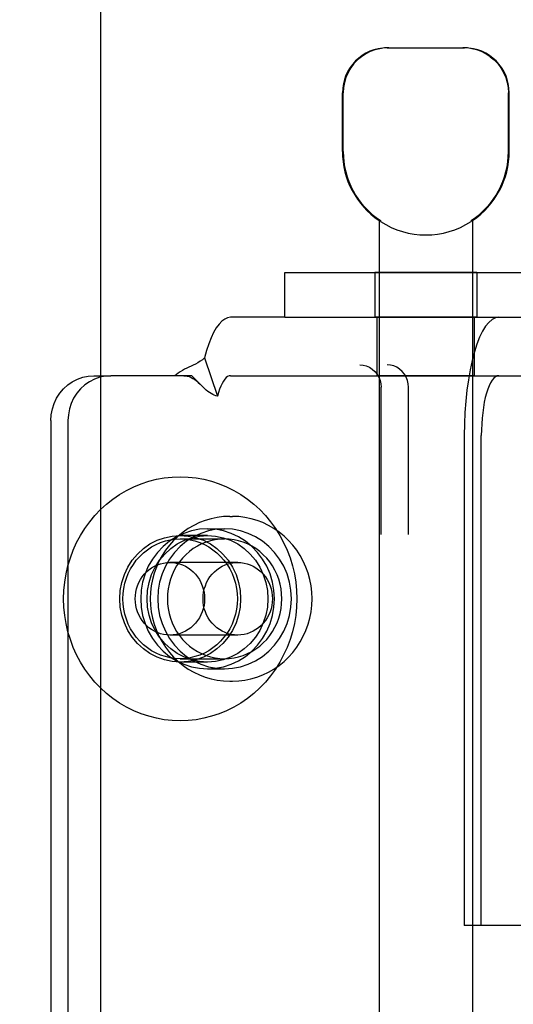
# Model space of a CAD drawing. Header units: inches. Extents: x 0 to 227, y 0 to 147.
# Tile 15 of 34: x 69.226 to 69.886, y 80.701 to 82.016. Entities that reach past the tile are written whole.
import ezdxf

# ---------------------------------------------------------------- set-up
doc = ezdxf.new("R2010")
doc.units = ezdxf.units.IN
doc.header["$LTSCALE"] = 12.466667
doc.header["$MEASUREMENT"] = 0
doc.linetypes.add('HIDDEN', pattern=[0.2, 0.1, -0.1])
doc.layers.get('0').update_dxf_attribs({"linetype": 'CONTINUOUS'})
for name, color, linetype in [('02___PRT_ALL_AXES', 7, 'CONTINUOUS'), ('DEFAULT_2', 8, 'HIDDEN'), ('DIMENSIONS', 7, 'CONTINUOUS')]:
    doc.layers.add(name, color=color, linetype=linetype)
doc.styles.get("Standard").update_dxf_attribs({"font": 'arial.ttf'})
doc.dimstyles.new('DIMSTYLE_1', dxfattribs={"dimtxt": 1, "dimasz": 1.333333, "dimexe": 0.09, "dimexo": 0.07, "dimgap": 0.0375, "dimtad": 0, "dimtih": 1, "dimtoh": 1, "dimzin": 4, "dimdsep": 46, "dimtxsty": 'Standard', "dimblk": '_FILLED', "dimblk1": '_FILLED', "dimblk2": '_FILLED', "dimcen": 0.09, "dimazin": 1, "dimtfac": 1, "dimtdec": 3, "dimtofl": 0, "dimtmove": 0, "dimatfit": 3, "dimldrblk": '_FILLED', "dimfxl": 0, "dimtolj": 1, "dimtzin": 4, "dimarcsym": 0})

# ---------------------------------------------------------------- blocks, each defined once
blk = doc.blocks.new('_FILLED')
at = {"color": 0, "linetype": 'ByBlock'}
blk.add_solid([(0, 0), (-1, 0.2), (-1, -0.2)], dxfattribs=at)
blk = doc.blocks.new('*D17')
at = {"layer": 'DIMENSIONS', "color": 2, "linetype": 'Continuous'}
for p, q in [((65.7085, 85.7112), (63.1893, 85.7112)), ((69.3335, 85.7112), (72.0001, 85.7112))]:
    blk.add_line(p, q, dxfattribs=at)
at = {"layer": 'DIMENSIONS', "color": 2, "linetype": 'Continuous', "xscale": 1.3333333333, "yscale": 1.3333333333, "zscale": 1.3333333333}
blk.add_blockref('_FILLED', (65.7085, 85.7112), dxfattribs=at)
at = {"layer": 'DIMENSIONS', "color": 2, "linetype": 'Continuous', "xscale": 1.3333333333, "yscale": 1.3333333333, "zscale": 1.3333333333, "rotation": 180}
blk.add_blockref('_FILLED', (69.3335, 85.7112), dxfattribs=at)
at = {"layer": 'DIMENSIONS', "color": 2, "linetype": 'Continuous', "insert": (62.6893, 86.2112), "char_height": 1, "width": 2.717472, "attachment_point": 3, "line_spacing_factor": 0.9}
blk.add_mtext('3.63', dxfattribs=at)

msp = doc.modelspace()

# ---------------------------------------------------------------- linework, layer by layer
at = {"color": 3, "linetype": 'Continuous'}
msp.add_line((69.3335, 109.4495), (69.3335, 51.1575), dxfattribs=at)
at = {"layer": '02___PRT_ALL_AXES', "color": 8, "linetype": 'HIDDEN'}
for p, q in [((69.6572, 81.84), (69.6572, 81.9185)), ((69.8802, 81.84), (69.8802, 81.9185)), ((69.7062, 81.7477), (69.7062, 78.2785)), ((69.708, 81.7477), (69.7062, 81.7477)), ((69.708, 81.7477), (69.708, 81.7465)), ((69.8294, 81.7477), (69.8294, 81.7465)), ((69.8312, 81.7477), (69.8294, 81.7477)), ((69.8312, 81.7477), (69.8312, 78.2785)), ((69.7007, 81.6785), (69.7007, 81.6185)), ((69.8367, 81.6785), (69.7007, 81.6785)), ((69.8367, 81.6785), (69.8367, 81.6185)), ((69.8367, 81.6185), (69.7007, 81.6185)), ((69.7037, 81.5405), (69.7037, 81.6185)), ((69.8337, 81.5405), (69.8337, 81.6185)), ((69.8337, 81.5405), (69.7037, 81.5405)), ((69.5065, 81.3525), (69.5103, 81.3525)), ((69.4768, 81.336), (69.4996, 81.336)), ((69.4768, 81.327), (69.4402, 81.327)), ((69.4768, 81.158), (69.4402, 81.158)), ((69.4768, 81.149), (69.4996, 81.149)), ((69.5065, 81.1325), (69.5103, 81.1325))]:
    msp.add_line(p, q, dxfattribs=at)
for points in [[(69.4768, 81.336), (69.4659, 81.3353), (69.4554, 81.3333), (69.4451, 81.3299), (69.4352, 81.3253), (69.426, 81.3195), (69.4175, 81.3125), (69.4099, 81.3045), (69.4032, 81.2956), (69.3976, 81.286), (69.3932, 81.2757), (69.39, 81.2649), (69.388, 81.2538), (69.3874, 81.2425), (69.388, 81.2313), (69.39, 81.2201), (69.3932, 81.2094), (69.3976, 81.1991), (69.4032, 81.1894), (69.4099, 81.1805), (69.4175, 81.1725), (69.426, 81.1656), (69.4352, 81.1597), (69.4451, 81.1551), (69.4554, 81.1517), (69.4659, 81.1497), (69.4768, 81.149)], [(69.4996, 81.336), (69.4887, 81.3353), (69.4782, 81.3333), (69.4679, 81.3299), (69.458, 81.3253), (69.4488, 81.3195), (69.4403, 81.3125), (69.4327, 81.3045), (69.426, 81.2956), (69.4204, 81.286), (69.416, 81.2757), (69.4128, 81.2649), (69.4108, 81.2538), (69.4102, 81.2425), (69.4108, 81.2313), (69.4128, 81.2201), (69.416, 81.2094), (69.4204, 81.1991), (69.426, 81.1894), (69.4327, 81.1805), (69.4403, 81.1725), (69.4488, 81.1656), (69.458, 81.1597), (69.4679, 81.1551), (69.4782, 81.1517), (69.4887, 81.1497), (69.4996, 81.149)], [(69.4768, 81.149), (69.4876, 81.1497), (69.4982, 81.1517), (69.5085, 81.1551), (69.5183, 81.1597), (69.5276, 81.1656), (69.5361, 81.1725), (69.5437, 81.1805), (69.5504, 81.1894), (69.556, 81.1991), (69.5604, 81.2094), (69.5636, 81.2201), (69.5655, 81.2313), (69.5662, 81.2425), (69.5655, 81.2538), (69.5636, 81.2649), (69.5604, 81.2757), (69.556, 81.286), (69.5504, 81.2956), (69.5437, 81.3045), (69.5361, 81.3125), (69.5276, 81.3195), (69.5183, 81.3253), (69.5085, 81.3299), (69.4982, 81.3333), (69.4876, 81.3353), (69.4768, 81.336)], [(69.4996, 81.149), (69.5104, 81.1497), (69.521, 81.1517), (69.5313, 81.1551), (69.5411, 81.1597), (69.5504, 81.1656), (69.5589, 81.1725), (69.5665, 81.1805), (69.5732, 81.1894), (69.5788, 81.1991), (69.5832, 81.2094), (69.5864, 81.2201), (69.5884, 81.2313), (69.589, 81.2425), (69.5884, 81.2538), (69.5864, 81.2649), (69.5832, 81.2757), (69.5788, 81.286), (69.5732, 81.2956), (69.5665, 81.3045), (69.5589, 81.3125), (69.5504, 81.3195), (69.5411, 81.3253), (69.5313, 81.3299), (69.521, 81.3333), (69.5104, 81.3353), (69.4996, 81.336)], [(69.4402, 81.158), (69.4296, 81.1588), (69.4193, 81.1609), (69.4093, 81.1645), (69.3998, 81.1693), (69.3911, 81.1755), (69.3831, 81.1828), (69.3761, 81.1911), (69.3703, 81.2003), (69.3656, 81.2102), (69.3622, 81.2207), (69.3601, 81.2315), (69.3594, 81.2425), (69.3601, 81.2536), (69.3622, 81.2644), (69.3656, 81.2749), (69.3703, 81.2848), (69.3761, 81.294), (69.3831, 81.3023), (69.3911, 81.3096), (69.3998, 81.3157), (69.4093, 81.3206), (69.4193, 81.3241), (69.4296, 81.3263), (69.4402, 81.327)], [(69.4768, 81.158), (69.4662, 81.1588), (69.4559, 81.1609), (69.4459, 81.1645), (69.4364, 81.1693), (69.4276, 81.1755), (69.4196, 81.1828), (69.4127, 81.1911), (69.4068, 81.2003), (69.4021, 81.2102), (69.3987, 81.2207), (69.3967, 81.2315), (69.396, 81.2425), (69.3967, 81.2536), (69.3987, 81.2644), (69.4021, 81.2749), (69.4068, 81.2848), (69.4127, 81.294), (69.4196, 81.3023), (69.4276, 81.3096), (69.4364, 81.3157), (69.4459, 81.3206), (69.4559, 81.3241), (69.4662, 81.3263), (69.4768, 81.327)], [(69.4996, 81.3225), (69.4933, 81.3222), (69.487, 81.3214), (69.4808, 81.3201), (69.4748, 81.3182), (69.4689, 81.3158), (69.4632, 81.3129), (69.4577, 81.3095), (69.4526, 81.3057), (69.4478, 81.3014), (69.4433, 81.2967), (69.4392, 81.2917), (69.4355, 81.2863), (69.4323, 81.2806), (69.4295, 81.2747), (69.4272, 81.2685), (69.4254, 81.2622), (69.4241, 81.2557), (69.4234, 81.2492), (69.4231, 81.2425)], [(69.4402, 81.327), (69.4509, 81.3263), (69.4612, 81.3241), (69.4712, 81.3206), (69.4806, 81.3157), (69.4894, 81.3096), (69.4974, 81.3023), (69.5043, 81.294), (69.5102, 81.2848), (69.5149, 81.2749), (69.5183, 81.2644), (69.5203, 81.2536), (69.521, 81.2425), (69.5203, 81.2315), (69.5183, 81.2207), (69.5149, 81.2102), (69.5102, 81.2003), (69.5043, 81.1911), (69.4974, 81.1828), (69.4894, 81.1755), (69.4806, 81.1693), (69.4712, 81.1645), (69.4612, 81.1609), (69.4509, 81.1588), (69.4402, 81.158)], [(69.4768, 81.327), (69.4874, 81.3263), (69.4977, 81.3241), (69.5077, 81.3206), (69.5172, 81.3157), (69.526, 81.3096), (69.5339, 81.3023), (69.5409, 81.294), (69.5468, 81.2848), (69.5514, 81.2749), (69.5548, 81.2644), (69.5569, 81.2536), (69.5576, 81.2425), (69.5569, 81.2315), (69.5548, 81.2207), (69.5514, 81.2102), (69.5468, 81.2003), (69.5409, 81.1911), (69.5339, 81.1828), (69.526, 81.1755), (69.5172, 81.1693), (69.5077, 81.1645), (69.4977, 81.1609), (69.4874, 81.1588), (69.4768, 81.158)], [(69.5761, 81.2425), (69.5758, 81.2492), (69.5751, 81.2557), (69.5738, 81.2622), (69.572, 81.2685), (69.5697, 81.2747), (69.5669, 81.2806), (69.5636, 81.2863), (69.56, 81.2917), (69.5559, 81.2967), (69.5514, 81.3014), (69.5466, 81.3057), (69.5414, 81.3095), (69.536, 81.3129), (69.5303, 81.3158), (69.5244, 81.3182), (69.5184, 81.3201), (69.5122, 81.3214), (69.5059, 81.3222), (69.4996, 81.3225)], [(69.4231, 81.2425), (69.4234, 81.2359), (69.4241, 81.2294), (69.4254, 81.2229), (69.4272, 81.2165), (69.4295, 81.2104), (69.4323, 81.2044), (69.4355, 81.1988), (69.4392, 81.1934), (69.4433, 81.1883), (69.4478, 81.1837), (69.4526, 81.1794), (69.4577, 81.1755), (69.4632, 81.1722), (69.4689, 81.1693), (69.4748, 81.1669), (69.4808, 81.165), (69.487, 81.1636), (69.4933, 81.1628), (69.4996, 81.1625)], [(69.4996, 81.1625), (69.5059, 81.1628), (69.5122, 81.1636), (69.5184, 81.165), (69.5244, 81.1669), (69.5303, 81.1693), (69.536, 81.1722), (69.5414, 81.1755), (69.5466, 81.1794), (69.5514, 81.1837), (69.5559, 81.1883), (69.56, 81.1934), (69.5636, 81.1988), (69.5669, 81.2044), (69.5697, 81.2104), (69.572, 81.2165), (69.5738, 81.2229), (69.5751, 81.2294), (69.5758, 81.2359), (69.5761, 81.2425)]]:
    msp.add_lwpolyline(points, dxfattribs=at)
for radius, start, end in [(0.1115, 180, 235.907), (0.1105, 180, 236.6915), (0.1105, 303.3085, 360), (0.1115, 304.093, 360), (0.1115, 237.033, 302.967)]:
    msp.add_arc((69.7687, 81.84), radius, start, end, dxfattribs=at)
at = {"layer": 'DEFAULT_2', "color": 8, "linetype": 'HIDDEN'}
for p, q in [((69.7172, 81.9785), (69.8202, 81.9785)), ((69.6582, 81.84), (69.6582, 81.9185)), ((69.8792, 81.84), (69.8792, 81.9185)), ((69.58, 81.6185), (69.58, 81.6785)), ((69.58, 81.6785), (69.99, 81.6785)), ((69.58, 81.6185), (69.5077, 81.6185)), ((69.58, 81.6185), (69.99, 81.6185)), ((67.9409, 81.555), (69.7168, 81.555)), ((69.4728, 81.5643), (69.49, 81.5131)), ((69.3247, 81.5405), (69.3475, 81.5405)), ((69.4559, 81.5405), (69.3475, 81.5405)), ((69.4664, 81.5296), (69.4598, 81.5365)), ((69.467, 81.529), (69.4664, 81.5296)), ((69.5077, 81.5405), (69.9717, 81.5405)), ((69.709, 78.835), (69.709, 81.525)), ((69.7455, 78.835), (69.7455, 81.525)), ((69.2674, 81.4805), (69.2674, 78.8805)), ((69.2902, 81.4805), (69.2902, 78.8805)), ((69.8201, 81.4605), (69.8201, 80.806)), ((69.8429, 80.806), (69.8429, 81.4605)), ((69.4402, 81.3225), (69.4996, 81.3225)), ((69.5171, 81.291), (69.4265, 81.291)), ((69.5171, 81.194), (69.4265, 81.194)), ((69.4402, 81.1625), (69.4996, 81.1625)), ((69.8429, 80.806), (69.8201, 80.806)), ((70.0103, 80.806), (69.8429, 80.806))]:
    msp.add_line(p, q, dxfattribs=at)
for points in [[(69.7194, 81.9785), (69.7133, 81.9783), (69.707, 81.9773), (69.7006, 81.9757), (69.6943, 81.9734), (69.6883, 81.9703), (69.6825, 81.9665), (69.6773, 81.9622), (69.6725, 81.9573), (69.6683, 81.9517), (69.6647, 81.9456), (69.6619, 81.939), (69.6598, 81.9322), (69.6586, 81.9254), (69.6582, 81.9185)], [(69.8549, 81.9665), (69.8491, 81.9703), (69.8431, 81.9734), (69.8368, 81.9757), (69.8304, 81.9773), (69.8242, 81.9783), (69.818, 81.9785)], [(69.8549, 81.9665), (69.8601, 81.9622), (69.8649, 81.9573), (69.8691, 81.9517), (69.8727, 81.9456), (69.8755, 81.939), (69.8776, 81.9322), (69.8788, 81.9254), (69.8792, 81.9185)], [(69.5077, 81.6185), (69.5037, 81.6179), (69.4998, 81.6162), (69.496, 81.6134), (69.4922, 81.6094), (69.4885, 81.6043), (69.485, 81.5982), (69.4817, 81.5911), (69.4785, 81.583), (69.4756, 81.5741), (69.4728, 81.5643)], [(69.8663, 81.6185), (69.8617, 81.6177), (69.8573, 81.6155), (69.8529, 81.6117), (69.8486, 81.6065), (69.8445, 81.5999), (69.8406, 81.5919), (69.837, 81.5827), (69.8336, 81.5722), (69.8306, 81.5608), (69.8279, 81.5483), (69.8256, 81.535), (69.8236, 81.521), (69.8221, 81.5064), (69.821, 81.4913), (69.8203, 81.4761), (69.8201, 81.4605)], [(69.4728, 81.5643), (69.4699, 81.5619), (69.4669, 81.5597), (69.4638, 81.5578), (69.4608, 81.5561), (69.4578, 81.5546), (69.4548, 81.5531), (69.4519, 81.5518), (69.4491, 81.5504), (69.4462, 81.549), (69.4432, 81.5474), (69.4404, 81.5458), (69.4377, 81.544), (69.4352, 81.5423), (69.4331, 81.5405)], [(69.6803, 81.555), (69.6848, 81.5546), (69.6891, 81.5536), (69.6933, 81.5517), (69.6971, 81.5493), (69.7006, 81.5462), (69.7035, 81.5427), (69.7058, 81.5386), (69.7076, 81.5343), (69.7086, 81.5298), (69.709, 81.525)], [(69.7455, 81.525), (69.7451, 81.5298), (69.7441, 81.5343), (69.7424, 81.5386), (69.74, 81.5427), (69.7371, 81.5462), (69.7337, 81.5493), (69.7298, 81.5517), (69.7257, 81.5536), (69.7214, 81.5546), (69.7168, 81.555)], [(69.2674, 81.4805), (69.2679, 81.4884), (69.2693, 81.4961), (69.2717, 81.5035), (69.275, 81.5105), (69.2792, 81.517), (69.2842, 81.5229), (69.2898, 81.5281), (69.296, 81.5325), (69.3028, 81.5359), (69.3099, 81.5385), (69.3172, 81.54), (69.3247, 81.5405)], [(69.3475, 81.5405), (69.34, 81.54), (69.3327, 81.5385), (69.3256, 81.5359), (69.3188, 81.5325), (69.3126, 81.5281), (69.307, 81.5229), (69.302, 81.517), (69.2978, 81.5105), (69.2945, 81.5035), (69.2921, 81.4961), (69.2907, 81.4884), (69.2902, 81.4805)], [(69.4451, 81.5405), (69.4468, 81.5405), (69.4496, 81.54), (69.4523, 81.5393), (69.4548, 81.5382), (69.4572, 81.5369), (69.4597, 81.5354), (69.462, 81.5336), (69.4644, 81.5315), (69.467, 81.529)], [(69.4598, 81.5365), (69.4578, 81.5386), (69.4559, 81.5405)], [(69.49, 81.5131), (69.4879, 81.5136), (69.4858, 81.5144), (69.4837, 81.5154), (69.4816, 81.5166), (69.4793, 81.518), (69.4771, 81.5196), (69.475, 81.5213), (69.4729, 81.5232), (69.4708, 81.5252), (69.4686, 81.5273), (69.467, 81.529)], [(69.5077, 81.5405), (69.5057, 81.5402), (69.5037, 81.5394), (69.5017, 81.5379), (69.4998, 81.5359), (69.498, 81.5333), (69.4962, 81.5302), (69.4945, 81.5266), (69.4929, 81.5226), (69.4914, 81.518), (69.49, 81.5131)], [(69.8663, 81.5405), (69.864, 81.5401), (69.8617, 81.539), (69.8595, 81.5371), (69.8573, 81.5344), (69.8553, 81.5311), (69.8533, 81.527), (69.8515, 81.5224), (69.8498, 81.5171), (69.8482, 81.5113), (69.8468, 81.505), (69.8457, 81.4982), (69.8447, 81.4911), (69.8439, 81.4837), (69.8434, 81.4761), (69.843, 81.4684), (69.8429, 81.4605)], [(69.2844, 81.2425), (69.2847, 81.2537), (69.2858, 81.2647), (69.2876, 81.2757), (69.2901, 81.2865), (69.2934, 81.2971), (69.2973, 81.3075), (69.3018, 81.3175), (69.3071, 81.3272), (69.3129, 81.3365), (69.3193, 81.3454), (69.3263, 81.3538), (69.3338, 81.3616), (69.3419, 81.369), (69.3503, 81.3757), (69.3592, 81.3818), (69.3685, 81.3872), (69.3781, 81.392), (69.388, 81.3961), (69.3982, 81.3995), (69.4085, 81.4021), (69.419, 81.404), (69.4296, 81.4051), (69.4402, 81.4055), (69.4509, 81.4051), (69.4615, 81.404), (69.472, 81.4021), (69.4823, 81.3995), (69.4924, 81.3961), (69.5023, 81.392), (69.512, 81.3872), (69.5212, 81.3818), (69.5301, 81.3757), (69.5386, 81.369), (69.5466, 81.3616), (69.5542, 81.3538), (69.5612, 81.3454), (69.5676, 81.3365), (69.5734, 81.3272), (69.5786, 81.3175), (69.5832, 81.3075), (69.5871, 81.2971), (69.5903, 81.2865), (69.5929, 81.2757), (69.5947, 81.2647), (69.5958, 81.2537), (69.5961, 81.2425)], [(69.5065, 81.3525), (69.4982, 81.3522), (69.4899, 81.3512), (69.4818, 81.3495), (69.4738, 81.3472), (69.466, 81.3442), (69.4584, 81.3406), (69.4511, 81.3364), (69.4442, 81.3317), (69.4377, 81.3263), (69.4315, 81.3205), (69.4258, 81.3141), (69.4206, 81.3074), (69.416, 81.3002), (69.4119, 81.2926), (69.4084, 81.2848), (69.4055, 81.2766), (69.4032, 81.2683), (69.4016, 81.2598), (69.4006, 81.2512), (69.4002, 81.2425)], [(69.6165, 81.2425), (69.6162, 81.2512), (69.6152, 81.2598), (69.6135, 81.2683), (69.6112, 81.2767), (69.6083, 81.2848), (69.6048, 81.2926), (69.6007, 81.3002), (69.5961, 81.3074), (69.5909, 81.3141), (69.5852, 81.3205), (69.5791, 81.3263), (69.5725, 81.3317), (69.5656, 81.3364), (69.5583, 81.3406), (69.5508, 81.3442), (69.543, 81.3472), (69.535, 81.3495), (69.5268, 81.3512), (69.5186, 81.3522), (69.5103, 81.3525)], [(69.3637, 81.2425), (69.364, 81.2495), (69.3649, 81.2564), (69.3663, 81.2632), (69.3683, 81.2699), (69.3709, 81.2763), (69.374, 81.2825), (69.3776, 81.2884), (69.3816, 81.2939), (69.3861, 81.2991), (69.3911, 81.3038), (69.3964, 81.3081), (69.402, 81.3118), (69.4079, 81.315), (69.4141, 81.3177), (69.4204, 81.3198), (69.427, 81.3213), (69.4336, 81.3222), (69.4402, 81.3225)], [(69.4402, 81.3225), (69.4469, 81.3222), (69.4535, 81.3213), (69.46, 81.3198), (69.4664, 81.3177), (69.4726, 81.315), (69.4785, 81.3118), (69.4841, 81.3081), (69.4894, 81.3038), (69.4943, 81.2991), (69.4988, 81.2939), (69.5029, 81.2884), (69.5065, 81.2825), (69.5096, 81.2763), (69.5121, 81.2699), (69.5141, 81.2632), (69.5156, 81.2564), (69.5164, 81.2495), (69.5167, 81.2425)], [(69.3801, 81.2425), (69.3803, 81.247), (69.3809, 81.2514), (69.3819, 81.2558), (69.3832, 81.26), (69.385, 81.2641), (69.3871, 81.2681), (69.3895, 81.2717), (69.3922, 81.2752), (69.3953, 81.2784), (69.3985, 81.2812), (69.4021, 81.2838), (69.4058, 81.2859), (69.4097, 81.2877), (69.4138, 81.2892), (69.418, 81.2902), (69.4222, 81.2908), (69.4265, 81.291)], [(69.4265, 81.291), (69.4308, 81.2908), (69.435, 81.2902), (69.4392, 81.2892), (69.4433, 81.2877), (69.4472, 81.2859), (69.4509, 81.2838), (69.4544, 81.2812), (69.4577, 81.2784), (69.4608, 81.2752), (69.4635, 81.2717), (69.4659, 81.2681), (69.468, 81.2641), (69.4697, 81.26), (69.4711, 81.2558), (69.4721, 81.2514), (69.4727, 81.247), (69.4729, 81.2425)], [(69.4708, 81.2425), (69.471, 81.247), (69.4715, 81.2514), (69.4725, 81.2558), (69.4739, 81.26), (69.4756, 81.2641), (69.4777, 81.2681), (69.4801, 81.2717), (69.4829, 81.2752), (69.4859, 81.2784), (69.4892, 81.2812), (69.4927, 81.2838), (69.4965, 81.2859), (69.5004, 81.2877), (69.5044, 81.2892), (69.5086, 81.2902), (69.5129, 81.2908), (69.5171, 81.291)], [(69.5171, 81.291), (69.5214, 81.2908), (69.5257, 81.2902), (69.5298, 81.2892), (69.5339, 81.2877), (69.5378, 81.2859), (69.5415, 81.2838), (69.5451, 81.2812), (69.5484, 81.2784), (69.5514, 81.2752), (69.5541, 81.2717), (69.5566, 81.2681), (69.5587, 81.2641), (69.5604, 81.26), (69.5617, 81.2558), (69.5627, 81.2514), (69.5633, 81.247), (69.5635, 81.2425)], [(69.5961, 81.2425), (69.5958, 81.2314), (69.5947, 81.2203), (69.5929, 81.2094), (69.5903, 81.1985), (69.5871, 81.1879), (69.5832, 81.1776), (69.5786, 81.1675), (69.5734, 81.1578), (69.5676, 81.1485), (69.5612, 81.1397), (69.5542, 81.1313), (69.5466, 81.1234), (69.5386, 81.1161), (69.5301, 81.1094), (69.5212, 81.1033), (69.512, 81.0978), (69.5023, 81.093), (69.4924, 81.0889), (69.4823, 81.0856), (69.472, 81.0829), (69.4615, 81.081), (69.4509, 81.0799), (69.4402, 81.0795), (69.4296, 81.0799), (69.419, 81.081), (69.4085, 81.0829), (69.3982, 81.0856), (69.388, 81.0889), (69.3781, 81.093), (69.3685, 81.0978), (69.3592, 81.1033), (69.3503, 81.1094), (69.3419, 81.1161), (69.3338, 81.1234), (69.3263, 81.1313), (69.3193, 81.1397), (69.3129, 81.1485), (69.3071, 81.1578), (69.3018, 81.1675), (69.2973, 81.1776), (69.2934, 81.1879), (69.2901, 81.1985), (69.2876, 81.2094), (69.2858, 81.2203), (69.2847, 81.2314), (69.2844, 81.2425)], [(69.4402, 81.1625), (69.4336, 81.1628), (69.427, 81.1637), (69.4204, 81.1653), (69.4141, 81.1673), (69.4079, 81.17), (69.402, 81.1732), (69.3964, 81.177), (69.3911, 81.1812), (69.3861, 81.186), (69.3816, 81.1911), (69.3776, 81.1966), (69.374, 81.2025), (69.3709, 81.2087), (69.3683, 81.2152), (69.3663, 81.2218), (69.3649, 81.2286), (69.364, 81.2355), (69.3637, 81.2425)], [(69.4265, 81.194), (69.4222, 81.1942), (69.418, 81.1948), (69.4138, 81.1959), (69.4097, 81.1973), (69.4058, 81.1991), (69.4021, 81.2013), (69.3985, 81.2038), (69.3953, 81.2067), (69.3922, 81.2098), (69.3895, 81.2133), (69.3871, 81.217), (69.385, 81.2209), (69.3832, 81.225), (69.3819, 81.2293), (69.3809, 81.2336), (69.3803, 81.238), (69.3801, 81.2425)], [(69.4002, 81.2425), (69.4006, 81.2339), (69.4016, 81.2252), (69.4032, 81.2167), (69.4055, 81.2084), (69.4084, 81.2003), (69.4119, 81.1924), (69.416, 81.1849), (69.4207, 81.1777), (69.4258, 81.1709), (69.4315, 81.1646), (69.4376, 81.1587), (69.4442, 81.1534), (69.4511, 81.1486), (69.4584, 81.1444), (69.466, 81.1408), (69.4738, 81.1379), (69.4818, 81.1355), (69.4899, 81.1339), (69.4982, 81.1329), (69.5065, 81.1325)], [(69.4729, 81.2425), (69.4727, 81.238), (69.4721, 81.2336), (69.4711, 81.2293), (69.4697, 81.225), (69.468, 81.2209), (69.4659, 81.217), (69.4635, 81.2133), (69.4608, 81.2098), (69.4577, 81.2067), (69.4544, 81.2038), (69.4509, 81.2013), (69.4472, 81.1991), (69.4433, 81.1973), (69.4392, 81.1959), (69.435, 81.1948), (69.4308, 81.1942), (69.4265, 81.194)], [(69.5167, 81.2425), (69.5164, 81.2355), (69.5156, 81.2286), (69.5141, 81.2218), (69.5121, 81.2152), (69.5096, 81.2087), (69.5065, 81.2025), (69.5029, 81.1966), (69.4988, 81.1911), (69.4943, 81.186), (69.4894, 81.1812), (69.4841, 81.177), (69.4785, 81.1732), (69.4726, 81.17), (69.4664, 81.1673), (69.46, 81.1653), (69.4535, 81.1637), (69.4469, 81.1628), (69.4402, 81.1625)], [(69.5171, 81.194), (69.5129, 81.1942), (69.5086, 81.1948), (69.5044, 81.1959), (69.5004, 81.1973), (69.4965, 81.1991), (69.4927, 81.2013), (69.4892, 81.2038), (69.4859, 81.2067), (69.4829, 81.2098), (69.4801, 81.2133), (69.4777, 81.217), (69.4756, 81.2209), (69.4739, 81.225), (69.4725, 81.2293), (69.4715, 81.2336), (69.471, 81.238), (69.4708, 81.2425)], [(69.5103, 81.1325), (69.5186, 81.1329), (69.5268, 81.1339), (69.5349, 81.1355), (69.5429, 81.1379), (69.5507, 81.1408), (69.5583, 81.1444), (69.5656, 81.1486), (69.5725, 81.1534), (69.5791, 81.1587), (69.5852, 81.1646), (69.5909, 81.1709), (69.5961, 81.1777), (69.6007, 81.1849), (69.6048, 81.1924), (69.6083, 81.2003), (69.6113, 81.2084), (69.6135, 81.2168), (69.6152, 81.2253), (69.6162, 81.2339), (69.6165, 81.2425)], [(69.5635, 81.2425), (69.5633, 81.238), (69.5627, 81.2336), (69.5617, 81.2293), (69.5604, 81.225), (69.5587, 81.2209), (69.5566, 81.217), (69.5541, 81.2133), (69.5514, 81.2098), (69.5484, 81.2067), (69.5451, 81.2038), (69.5415, 81.2013), (69.5378, 81.1991), (69.5339, 81.1973), (69.5298, 81.1959), (69.5257, 81.1948), (69.5214, 81.1942), (69.5171, 81.194)]]:
    msp.add_lwpolyline(points, dxfattribs=at)
for centre, start, end in [((69.7172, 81.9185), 90, 180), ((69.8202, 81.9185), 0, 90)]:
    msp.add_arc(centre, 0.06, start, end, dxfattribs=at)

# ---------------------------------------------------------------- dimensions: what is measured, and where the dimension line sits
at = {"layer": 'DIMENSIONS', "color": 2, "linetype": 'Continuous'}
dim = msp.add_linear_dim(base=(69.33345519, 85.7112345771), p1=(65.70845519, 81.1785248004), p2=(69.33345519, 51.1775248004), dimstyle='DIMSTYLE_1', dxfattribs=at)
dim.commit()
dim.dimension.update_dxf_attribs({"geometry": '*D17', "text_midpoint": (61.3292604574, 85.7056581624), "dimtype": 160})

doc.saveas('drawing.dxf')
